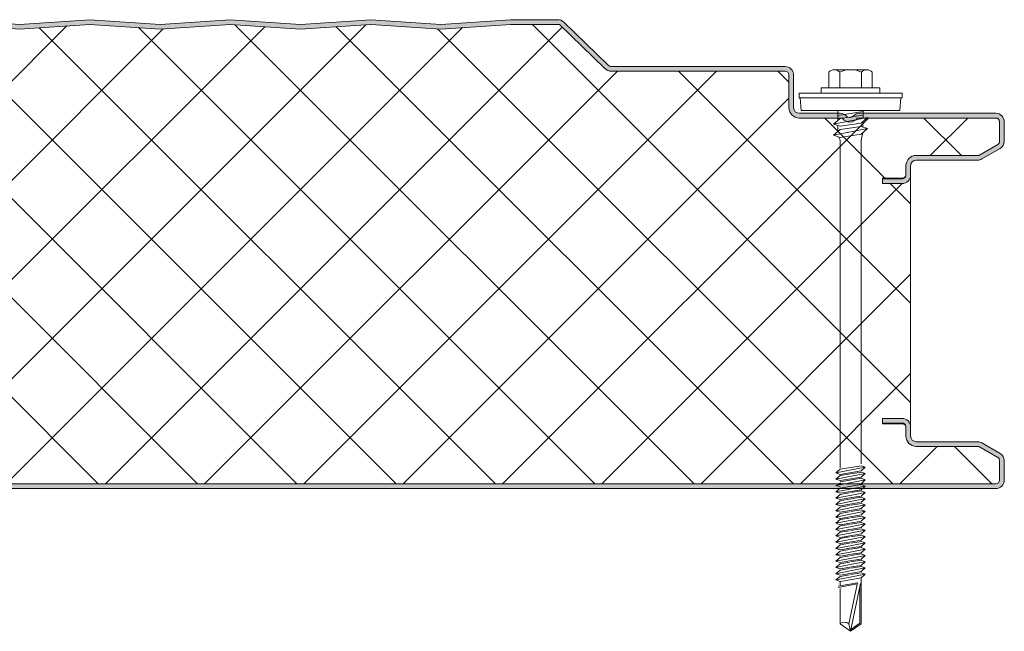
# Model space of a CAD drawing. Header units: millimetres. Extents: x 5533 to 13747, y -1673 to 7163.
# Tile 7 of 10: x 6463 to 6673, y 6641 to 6772. Entities that reach past the tile are written whole.
import ezdxf

# ---------------------------------------------------------------- set-up
doc = ezdxf.new("R2010")
doc.units = ezdxf.units.MM
doc.layers.add('A-DETL-GENF', color=92, linetype='Continuous', lineweight=13)

# ---------------------------------------------------------------- blocks, each defined once
blk = doc.blocks.new('HFX 1000 - SATINLINE - FLAT - HFX 1000 100mm - SATINLINE - FLAT-4508050-JOINT 13')
at = {"layer": 'A-DETL-GENF'}
h = blk.add_hatch(color=256, dxfattribs=at)
h.paths.add_polyline_path([(992.8, 0), (996.2, 0), (996.67, 0.06), (997.1, 0.24), (997.48, 0.53), (997.8, 1), (997.94, 1.33), (998, 1.8), (998, 5.96), (997.9, 6.53), (997.76, 6.86), (997.48, 7.23), (997, 7.58), (993.22, 9.76), (992.79, 9.94), (992.32, 10), (979.01, 10.02), (978.89, 10.04), (978.6, 10.16), (978.35, 10.35), (978.16, 10.6), (978.04, 10.89), (978, 11.2), (978, 13.2), (977.92, 13.71), (977.76, 14.1), (977.48, 14.47), (977.1, 14.76), (976.67, 14.94), (976.2, 15), (972, 15), (972, 14), (976.41, 13.97), (976.6, 13.89), (976.81, 13.71), (976.9, 13.59), (976.98, 13.41), (977, 13.06), (977, 11.18), (977.08, 10.63), (977.36, 10.02), (977.65, 9.64), (978.15, 9.28), (978.63, 9.07), (979.2, 9), (992.54, 9), (996.77, 6.53), (996.9, 6.36), (996.98, 6.17), (997, 5.96), (996.98, 1.59), (996.9, 1.4), (996.77, 1.23), (996.6, 1.11), (996.41, 1.03), (996.2, 1), (1.59, 1.03), (1.4, 1.11), (1.23, 1.23), (1.11, 1.4), (1.03, 1.59), (1, 1.8), (1, 9.3), (0.93, 9.87), (0.71, 10.4), (0.36, 10.86), (-0.1, 11.21), (-0.63, 11.43), (-1.2, 11.5), (-20.41, 11.53), (-20.6, 11.61), (-20.77, 11.73), (-20.89, 11.9), (-20.97, 12.09), (-21, 12.3), (-20.97, 13.41), (-20.89, 13.6), (-20.77, 13.77), (-20.6, 13.89), (-20.41, 13.97), (-20.2, 14), (-16, 14), (-16, 15), (-20.41, 14.97), (-20.67, 14.94), (-21.1, 14.76), (-21.47, 14.47), (-21.76, 14.1), (-21.94, 13.67), (-22, 13.2), (-22, 12.3), (-21.9, 11.73), (-21.76, 11.4), (-21.47, 11.03), (-21, 10.7), (-20.67, 10.56), (-20.2, 10.5), (-1.2, 10.5), (-0.89, 10.46), (-0.6, 10.34), (-0.35, 10.15), (-0.16, 9.9), (-0.04, 9.61), (0, 9.3), (0, 1.8), (0.1, 1.23), (0.24, 0.9), (0.53, 0.53), (1, 0.2), (1.33, 0.06), (1.8, 0), (971.28, 0)])
h.paths.add_polyline_path([(972, 65.19), (976.2, 65.19), (976.67, 65.26), (977.1, 65.44), (977.48, 65.72), (977.76, 66.09), (977.94, 66.53), (978, 67.05), (978, 68.99), (978.04, 69.31), (978.16, 69.59), (978.35, 69.84), (978.63, 70.05), (978.89, 70.15), (979.2, 70.19), (992.54, 70.22), (992.8, 70.26), (993.22, 70.44), (997.1, 72.67), (997.48, 72.96), (997.76, 73.33), (997.95, 73.83), (998, 74.23), (998, 78.39), (997.9, 78.96), (997.76, 79.29), (997.48, 79.67), (997, 79.99), (996.6, 80.14), (996.2, 80.19), (966.7, 80.16), (966.36, 80.06), (966.05, 79.89), (965.51, 79.43), (965.28, 79.33), (965.04, 79.29), (964.79, 79.31), (964.56, 79.39), (964.35, 79.53), (964.06, 79.81), (963.73, 80.02), (963.35, 80.15), (962.95, 80.19), (954.2, 80.19), (953.89, 80.24), (953.6, 80.36), (953.35, 80.55), (953.16, 80.79), (953.03, 81.18), (953, 81.39), (953, 88.39), (952.94, 88.86), (952.76, 89.29), (952.48, 89.67), (952, 89.99), (951.67, 90.13), (951.2, 90.19), (914.15, 90.19), (913.85, 90.23), (913.56, 90.35), (913.31, 90.53), (903.92, 99.68), (903.59, 99.93), (903.28, 100.09), (902.91, 100.18), (902.53, 100.19), (892.52, 100.19), (877.58, 99.2), (862.66, 100.2), (847.58, 99.2), (832.66, 100.2), (817.58, 99.2), (802.66, 100.2), (787.58, 99.2), (772.66, 100.2), (757.58, 99.2), (742.66, 100.2), (727.58, 99.2), (712.66, 100.2), (697.58, 99.2), (682.66, 100.2), (667.58, 99.2), (652.66, 100.2), (637.58, 99.2), (622.66, 100.2), (607.58, 99.2), (592.66, 100.2), (577.58, 99.2), (562.66, 100.2), (547.58, 99.2), (532.66, 100.2), (517.58, 99.2), (502.66, 100.2), (487.58, 99.2), (472.66, 100.2), (457.58, 99.2), (442.66, 100.2), (427.58, 99.2), (412.66, 100.2), (397.58, 99.2), (382.66, 100.2), (367.58, 99.2), (352.66, 100.2), (337.58, 99.2), (322.66, 100.2), (307.58, 99.2), (292.66, 100.2), (277.58, 99.2), (262.66, 100.2), (247.58, 99.2), (232.66, 100.2), (217.58, 99.2), (202.66, 100.2), (187.58, 99.2), (172.66, 100.2), (157.58, 99.2), (142.66, 100.2), (127.58, 99.2), (112.66, 100.2), (97.58, 99.2), (82.66, 100.2), (67.58, 99.2), (52.66, 100.2), (37.58, 99.2), (22.66, 100.2), (7.58, 99.2), (-7.34, 100.2), (-22.42, 99.2), (-37.34, 100.19), (-47.33, 100.19), (-47.79, 100.14), (-48.22, 99.96), (-48.59, 99.68), (-55.51, 92.94), (-55.75, 92.65), (-55.91, 92.31), (-55.99, 91.93), (-55.98, 91.56), (-55.88, 91.19), (-55.7, 90.86), (-55.44, 90.58), (-55.13, 90.37), (-54.77, 90.24), (-54.26, 90.19), (-26.35, 90.19), (-0.85, 82.41), (-0.56, 82.27), (-0.33, 82.09), (-0.15, 81.85), (-0.04, 81.56), (0, 81.26), (0, 71.39), (-0.04, 71.08), (-0.16, 70.79), (-0.35, 70.55), (-0.6, 70.36), (-0.89, 70.24), (-1.2, 70.19), (-20.2, 70.19), (-20.67, 70.13), (-21.1, 69.95), (-21.47, 69.67), (-21.76, 69.29), (-21.95, 68.79), (-22, 68.39), (-22, 66.99), (-21.94, 66.53), (-21.76, 66.09), (-21.47, 65.72), (-21.1, 65.44), (-20.67, 65.26), (-20.2, 65.19), (-16, 65.19), (-16, 66.19), (-20.41, 66.22), (-20.6, 66.3), (-20.77, 66.43), (-20.89, 66.59), (-20.97, 66.79), (-21, 66.99), (-20.97, 68.6), (-20.89, 68.79), (-20.77, 68.96), (-20.6, 69.09), (-20.41, 69.17), (-20.2, 69.19), (-1.2, 69.19), (-0.63, 69.27), (-0.1, 69.49), (0.36, 69.84), (0.71, 70.29), (0.93, 70.83), (1, 71.39), (1, 81.26), (0.93, 81.83), (0.71, 82.36), (0.39, 82.79), (-0.05, 83.14), (-0.56, 83.37), (-26.2, 91.19), (-54.54, 91.21), (-54.79, 91.34), (-54.95, 91.57), (-54.99, 91.85), (-54.91, 92.11), (-54.67, 92.37), (-47.66, 99.19), (-37.37, 99.19), (-22.33, 98.19), (-7.34, 99.2), (7.66, 98.19), (22.66, 99.2), (37.66, 98.19), (52.66, 99.2), (67.66, 98.19), (82.66, 99.2), (97.66, 98.19), (112.66, 99.2), (127.66, 98.19), (142.66, 99.2), (157.66, 98.19), (172.66, 99.2), (187.66, 98.19), (202.66, 99.2), (217.66, 98.19), (232.66, 99.2), (247.66, 98.19), (262.66, 99.2), (277.66, 98.19), (292.66, 99.2), (307.66, 98.19), (322.66, 99.2), (337.66, 98.19), (352.66, 99.2), (367.66, 98.19), (382.66, 99.2), (397.66, 98.19), (412.66, 99.2), (427.66, 98.19), (442.66, 99.2), (457.66, 98.19), (472.66, 99.2), (487.66, 98.19), (502.66, 99.2), (517.66, 98.19), (532.66, 99.2), (547.66, 98.19), (562.66, 99.2), (577.66, 98.19), (592.66, 99.2), (607.66, 98.19), (622.66, 99.2), (637.66, 98.19), (652.66, 99.2), (667.66, 98.19), (682.66, 99.2), (697.66, 98.19), (712.66, 99.2), (727.66, 98.19), (742.66, 99.2), (757.66, 98.19), (772.66, 99.2), (787.66, 98.19), (802.66, 99.2), (817.66, 98.19), (832.66, 99.2), (847.66, 98.19), (862.77, 99.19), (877.66, 98.19), (892.56, 99.19), (902.99, 99.19), (912.62, 89.82), (913.07, 89.48), (913.59, 89.27), (914.23, 89.19), (951.41, 89.17), (951.6, 89.09), (951.77, 88.96), (951.9, 88.79), (951.98, 88.6), (952, 88.39), (952, 81.39), (952.08, 80.83), (952.3, 80.29), (952.65, 79.84), (953.1, 79.49), (953.63, 79.27), (954.29, 79.19), (963.35, 79.19), (963.67, 78.83), (964.07, 78.56), (964.52, 78.39), (965, 78.33), (965.48, 78.39), (965.93, 78.56), (966.33, 78.83), (966.65, 79.19), (996.41, 79.17), (996.6, 79.09), (996.77, 78.96), (996.9, 78.79), (996.98, 78.6), (997, 78.39), (996.98, 74.03), (996.9, 73.83), (996.77, 73.67), (996.6, 73.54), (992.54, 71.19), (979.2, 71.19), (978.63, 71.12), (978.1, 70.9), (977.65, 70.55), (977.27, 70.02), (977.08, 69.56), (977, 68.99), (976.98, 66.79), (976.82, 66.5), (976.7, 66.37), (976.6, 66.3), (976.41, 66.22), (976.2, 66.19), (972, 66.19), (972, 65.26)])
h = blk.add_hatch(dxfattribs=at)
h.set_pattern_fill('FP_3', color=256, style=0, pattern_type=2)
h.set_pattern_definition([(45, (-5674.984, -6671.424), (-10.606602, 10.606602), []), (135, (-5674.984, -6671.424), (-10.606602, -10.606602), [])])
h.paths.add_polyline_path([(24.72, 1), (996.41, 1.03), (996.6, 1.11), (996.77, 1.23), (996.9, 1.4), (996.98, 1.59), (997, 1.8), (996.98, 6.17), (996.9, 6.36), (996.77, 6.53), (996.6, 6.65), (992.54, 9), (979.2, 9), (978.63, 9.07), (978.1, 9.29), (977.65, 9.64), (977.3, 10.1), (977.08, 10.63), (977, 11.2), (977, 13.07), (976.96, 13.26), (976.87, 13.44), (976.74, 13.59), (976.58, 13.71), (976.4, 13.78), (976.2, 13.8), (972, 13.8), (972, 15), (976.2, 15), (976.67, 14.94), (977.1, 14.76), (977.48, 14.47), (977.76, 14.1), (977.94, 13.67), (978, 13.2), (978, 66.99), (977.94, 66.53), (977.76, 66.09), (977.48, 65.72), (977.1, 65.44), (976.67, 65.26), (976.2, 65.19), (972, 65.19), (972, 66.31), (976.4, 66.34), (976.58, 66.41), (976.74, 66.52), (976.87, 66.67), (976.96, 66.85), (977, 67.05), (977, 68.99), (977.08, 69.56), (977.3, 70.09), (977.65, 70.55), (978.1, 70.9), (978.63, 71.12), (979.2, 71.19), (992.54, 71.19), (996.77, 73.67), (996.9, 73.83), (996.98, 74.03), (997, 74.23), (996.98, 78.6), (996.9, 78.79), (996.77, 78.96), (996.6, 79.09), (996.41, 79.17), (996.2, 79.19), (966.65, 79.19), (966.33, 78.83), (965.93, 78.56), (965.48, 78.39), (965, 78.33), (964.52, 78.39), (964.07, 78.56), (963.67, 78.83), (963.35, 79.19), (954.2, 79.19), (953.63, 79.27), (953.1, 79.49), (952.65, 79.84), (952.3, 80.29), (952.08, 80.83), (952, 81.39), (951.98, 88.6), (951.9, 88.79), (951.77, 88.96), (951.6, 89.09), (951.41, 89.17), (951.2, 89.19), (914.15, 89.19), (913.59, 89.27), (913.07, 89.48), (912.62, 89.82), (902.99, 99.19), (892.56, 99.19), (877.66, 98.19), (862.66, 99.2), (847.66, 98.19), (832.66, 99.2), (817.66, 98.19), (802.66, 99.2), (787.66, 98.19), (772.66, 99.2), (757.66, 98.19), (742.66, 99.2), (727.66, 98.19), (712.66, 99.2), (697.66, 98.19), (682.66, 99.2), (667.66, 98.19), (652.66, 99.2), (637.66, 98.19), (622.66, 99.2), (607.66, 98.19), (592.66, 99.2), (577.66, 98.19), (562.66, 99.2), (547.66, 98.19), (532.66, 99.2), (517.66, 98.19), (502.66, 99.2), (487.66, 98.19), (472.66, 99.2), (457.66, 98.19), (442.66, 99.2), (427.66, 98.19), (412.66, 99.2), (397.66, 98.19), (382.66, 99.2), (367.66, 98.19), (352.66, 99.2), (337.66, 98.19), (322.66, 99.2), (307.66, 98.19), (292.66, 99.2), (277.66, 98.19), (262.66, 99.2), (247.66, 98.19), (232.66, 99.2), (217.66, 98.19), (202.66, 99.2), (187.66, 98.19), (172.66, 99.2), (157.66, 98.19), (142.66, 99.2), (127.66, 98.19), (112.66, 99.2), (97.66, 98.19), (82.66, 99.2), (67.66, 98.19), (52.66, 99.2), (37.66, 98.19), (22.66, 99.2), (7.66, 98.19), (-7.34, 99.2), (-22.33, 98.19), (-37.37, 99.19), (-47.66, 99.19), (-54.91, 92.11), (-54.97, 91.99), (-54.99, 91.71), (-54.88, 91.44), (-54.67, 91.26), (-54.4, 91.19), (-26.2, 91.19), (-0.56, 83.37), (-0.05, 83.14), (0.39, 82.79), (0.72, 82.34), (0.93, 81.82), (1, 81.26), (1, 71.39), (0.93, 70.83), (0.71, 70.29), (0.36, 69.84), (-0.1, 69.49), (-0.63, 69.27), (-1.2, 69.19), (-20.41, 69.17), (-20.6, 69.09), (-20.77, 68.96), (-20.89, 68.79), (-20.97, 68.6), (-21, 68.39), (-20.97, 66.79), (-20.89, 66.59), (-20.77, 66.43), (-20.6, 66.3), (-20.41, 66.22), (-20.2, 66.19), (-16, 66.19), (-16, 65.19), (-20.2, 65.19), (-20.67, 65.26), (-21.1, 65.44), (-21.47, 65.72), (-21.76, 66.09), (-21.94, 66.53), (-22, 66.99), (-22, 13.2), (-21.94, 13.67), (-21.76, 14.1), (-21.47, 14.47), (-21.1, 14.76), (-20.67, 14.94), (-20.2, 15), (-16, 15), (-16, 14), (-20.41, 13.97), (-20.6, 13.89), (-20.77, 13.77), (-20.89, 13.6), (-20.97, 13.41), (-21, 13.2), (-20.97, 12.09), (-20.89, 11.9), (-20.77, 11.73), (-20.6, 11.61), (-20.41, 11.53), (-20.2, 11.5), (-1.2, 11.5), (-0.63, 11.43), (-0.1, 11.21), (0.36, 10.86), (0.71, 10.4), (0.93, 9.87), (1, 9.3), (1.03, 1.59), (1.11, 1.4), (1.23, 1.23), (1.4, 1.11), (1.59, 1.03), (1.8, 1)])
for p, q in [((787.66, 99.19), (772.66, 100.2)), ((787.66, 98.19), (772.66, 99.2)), ((802.66, 100.2), (787.66, 99.19)), ((802.66, 99.2), (787.66, 98.19)), ((817.66, 99.19), (802.66, 100.2)), ((817.66, 98.19), (802.66, 99.2)), ((832.66, 100.2), (817.66, 99.19)), ((832.66, 99.2), (817.66, 98.19)), ((847.66, 99.19), (832.66, 100.2)), ((847.66, 98.19), (832.66, 99.2)), ((862.66, 100.2), (847.66, 99.19)), ((862.66, 99.2), (847.66, 98.19)), ((877.66, 99.19), (862.66, 100.2)), ((877.66, 98.19), (862.66, 99.2)), ((892.52, 100.19), (877.66, 99.19)), ((892.56, 99.19), (877.66, 98.19)), ((902.53, 100.19), (892.52, 100.19)), ((902.99, 99.19), (892.56, 99.19)), ((912.62, 89.82), (902.99, 99.19)), ((913.31, 90.53), (903.92, 99.68)), ((951.2, 90.19), (914.15, 90.19)), ((951.2, 89.19), (914.15, 89.19)), ((952, 81.39), (952, 88.39)), ((953, 81.39), (953, 88.39)), ((960.52, 88.99), (960.52, 85.66)), ((961.68, 89.51), (968.64, 89.51)), ((962.84, 88.99), (962.84, 85.66)), ((967.48, 88.99), (967.48, 85.66)), ((969.8, 88.99), (969.8, 85.66)), ((976.16, 84.51), (954.16, 84.51)), ((954.16, 84.51), (954.16, 83.51)), ((971.41, 85.66), (958.91, 85.66)), ((958.91, 85.66), (958.91, 84.51)), ((971.41, 84.51), (971.41, 85.66)), ((976.16, 83.51), (976.16, 84.51)), ((954.16, 83.51), (976.16, 83.51)), ((954.41, 83.51), (954.63, 80.82)), ((975.69, 80.82), (975.91, 83.51)), ((962.95, 80.19), (954.2, 80.19)), ((975.69, 80.82), (954.63, 80.82)), ((962.47, 80.82), (962.47, 78.69)), ((967.86, 80.56), (962.47, 79.73)), ((996.2, 80.19), (967.05, 80.19)), ((967.86, 80.82), (967.86, 79.12)), ((963.35, 79.19), (954.2, 79.19)), ((961.55, 77.89), (968.77, 79.3)), ((962.91, 79.07), (961.55, 77.89)), ((962.91, 77.43), (961.55, 77.89)), ((967.86, 79.83), (962.91, 79.07)), ((967.41, 78.12), (962.91, 77.43)), ((996.2, 79.19), (966.65, 79.19)), ((968.77, 79.3), (967.41, 78.12)), ((967.77, 78.43), (967.77, 77.26)), ((997, 74.23), (997, 78.39)), ((998, 74.23), (998, 78.39)), ((961.55, 75.52), (968.77, 76.92)), ((962.91, 76.7), (961.55, 75.52)), ((962.47, 77.58), (962.47, 76.32)), ((967.41, 77.39), (962.91, 76.7)), ((962.91, 75.05), (967.41, 75.74)), ((968.77, 76.92), (967.41, 77.39)), ((967.41, 75.74), (968.77, 76.92)), ((967.42, 74.47), (967.79, 76.08)), ((961.55, 75.52), (962.91, 75.05)), ((962.6, 75.16), (962.92, 74.43)), ((962.92, 74.43), (962.92, 4.43)), ((967.42, 5.25), (967.42, 74.47)), ((992.54, 71.19), (996.6, 73.54)), ((993.22, 70.44), (997.1, 72.67)), ((979.2, 71.19), (992.54, 71.19)), ((979.2, 70.19), (992.32, 70.19)), ((977, 67.05), (977, 68.99)), ((978, 66.99), (978, 68.99)), ((972, 65.19), (972, 66.31)), ((972, 66.31), (976.2, 66.31)), ((976.2, 66.19), (972, 66.19)), ((978, 13.2), (978, 66.99)), ((976.2, 65.19), (972, 65.19)), ((972, 13.8), (972, 15)), ((972, 15), (976.2, 15)), ((972, 14), (976.2, 14)), ((976.2, 13.8), (972, 13.8)), ((977, 11.2), (977, 13.07)), ((978, 11.2), (978, 13.2)), ((992.32, 10), (979.2, 10)), ((992.54, 9), (979.2, 9)), ((996.6, 6.65), (992.54, 9)), ((997.1, 7.52), (993.22, 9.76)), ((962.01, 3.34), (968.31, 4.56)), ((962.91, 4.12), (967.41, 4.87)), ((968.31, 4.56), (967.41, 4.87)), ((968.31, 4.56), (967.41, 3.78)), ((997, 1.8), (997, 5.96)), ((998, 1.8), (998, 5.96)), ((962.91, 4.12), (962.01, 3.34)), ((962.01, 3.34), (962.91, 3.03)), ((962.01, 1.99), (968.31, 3.22)), ((962.91, 2.77), (962.01, 1.99)), ((962.91, 3.03), (967.41, 3.78)), ((967.41, 3.53), (962.91, 2.77)), ((967.41, 2.44), (962.91, 1.68)), ((967.41, 2.18), (962.91, 1.43)), ((968.31, 3.22), (967.41, 3.53)), ((968.31, 3.22), (967.41, 2.44)), ((968.31, 1.87), (967.41, 2.18)), ((1.8, 1), (996.2, 1)), ((1.8, 0), (996.2, 0)), ((962.01, 1.99), (962.91, 1.68)), ((962.01, 0.65), (963.11, 0.86)), ((962.01, 0.65), (962.91, 0.34)), ((962.91, 0.08), (962.01, -0.7)), ((962.4, 0.72), (962.99, 1.19)), ((962.91, 0.08), (963.76, 0.22)), ((962.92, 0.82), (968.31, 1.87)), ((963.76, 0.22), (967.41, 0.83)), ((968.31, 0.52), (964.26, -0.26)), ((968.31, 0.52), (967.18, 0.91)), ((968.31, 1.87), (967.24, 0.81)), ((968.31, 0.52), (967.41, -0.26)), ((964.26, -0.26), (962.01, -0.7)), ((962.01, -0.7), (962.91, -1.01)), ((962.91, -1.27), (962.01, -2.05)), ((962.01, -2.05), (965.4, -1.39)), ((962.01, -2.05), (962.91, -2.36)), ((962.91, -1.01), (964.71, -0.71)), ((964.93, -0.93), (962.91, -1.27)), ((965.88, -1.86), (962.91, -2.36)), ((966.11, -2.08), (962.91, -2.61)), ((964.71, -0.71), (967.41, -0.26)), ((967.41, -0.51), (965.25, -0.87)), ((965.4, -1.39), (968.31, -0.82)), ((967.41, -1.6), (965.88, -1.86)), ((967.41, -1.86), (966.11, -2.08)), ((968.31, -0.82), (967.41, -0.51)), ((968.31, -0.82), (967.41, -1.6)), ((968.31, -2.17), (967.41, -1.86)), ((962.01, -3.39), (966.55, -2.51)), ((962.91, -2.61), (962.01, -3.39)), ((962.01, -3.39), (962.91, -3.7)), ((962.91, -3.96), (962.01, -4.74)), ((962.01, -4.74), (965.4, -4.08)), ((962.91, -3.7), (967.06, -3.01)), ((964.93, -3.62), (962.91, -3.96)), ((967.41, -3.21), (965.25, -3.57)), ((965.4, -4.08), (968.31, -3.52)), ((966.55, -2.51), (968.31, -2.17)), ((968.31, -2.17), (967.38, -2.96)), ((968.31, -3.52), (967.41, -3.21)), ((968.31, -3.52), (967.41, -4.3)), ((962.01, -4.74), (962.91, -5.05)), ((962.91, -5.31), (962.01, -6.09)), ((962.01, -6.09), (965.4, -5.43)), ((962.01, -6.09), (962.91, -6.4)), ((965.88, -4.55), (962.91, -5.05)), ((964.93, -4.97), (962.91, -5.31)), ((965.88, -5.9), (962.91, -6.4)), ((967.41, -4.56), (965.25, -4.92)), ((967.41, -5.9), (965.25, -6.26)), ((965.4, -5.43), (968.31, -4.87)), ((965.4, -6.77), (968.31, -6.21)), ((967.41, -4.3), (965.88, -4.55)), ((967.41, -5.65), (965.88, -5.9)), ((968.31, -4.87), (967.41, -4.56)), ((968.31, -4.87), (967.41, -5.65)), ((968.31, -6.21), (967.41, -5.9)), ((968.31, -6.21), (967.41, -6.99)), ((962.91, -6.65), (962.01, -7.43)), ((962.01, -7.43), (965.4, -6.77)), ((962.01, -7.43), (962.91, -7.74)), ((962.91, -8), (962.01, -8.78)), ((962.01, -8.78), (965.4, -8.12)), ((964.93, -6.31), (962.91, -6.65)), ((965.88, -7.25), (962.91, -7.74)), ((964.93, -7.66), (962.91, -8)), ((967.41, -7.25), (965.25, -7.61)), ((965.4, -8.12), (968.31, -7.56)), ((967.41, -6.99), (965.88, -7.25)), ((967.41, -8.34), (965.88, -8.59)), ((968.31, -7.56), (967.41, -7.25)), ((968.31, -7.56), (967.41, -8.34)), ((962.01, -8.78), (962.91, -9.09)), ((962.91, -9.35), (962.01, -10.13)), ((962.01, -10.13), (965.4, -9.47)), ((962.01, -10.13), (962.91, -10.44)), ((965.88, -8.59), (962.91, -9.09)), ((964.93, -9.01), (962.91, -9.35)), ((965.88, -9.94), (962.91, -10.44)), ((964.93, -10.35), (962.91, -10.69)), ((967.41, -8.59), (965.25, -8.95)), ((967.41, -9.94), (965.25, -10.3)), ((965.4, -9.47), (968.31, -8.9)), ((965.4, -10.81), (968.31, -10.25)), ((967.41, -9.68), (965.88, -9.94)), ((968.31, -8.9), (967.41, -8.59)), ((968.31, -8.9), (967.41, -9.68)), ((968.31, -10.25), (967.41, -9.94)), ((968.31, -10.25), (967.41, -11.03)), ((962.91, -10.69), (962.01, -11.47)), ((962.01, -11.47), (965.4, -10.81)), ((962.01, -11.47), (962.91, -11.78)), ((962.91, -12.04), (962.01, -12.82)), ((962.01, -12.82), (965.4, -12.16)), ((965.88, -11.29), (962.91, -11.78)), ((964.93, -11.7), (962.91, -12.04)), ((967.41, -11.29), (965.25, -11.65)), ((965.4, -12.16), (968.31, -11.6)), ((967.41, -11.03), (965.88, -11.29)), ((967.41, -12.38), (965.88, -12.63)), ((968.31, -11.6), (967.41, -11.29)), ((968.31, -11.6), (967.41, -12.38)), ((962.01, -12.82), (962.91, -13.13)), ((962.91, -13.39), (962.01, -14.17)), ((962.01, -14.17), (965.4, -13.51)), ((962.01, -14.17), (962.91, -14.48)), ((965.88, -12.63), (962.91, -13.13)), ((964.93, -13.05), (962.91, -13.39)), ((965.88, -13.98), (962.91, -14.48)), ((964.93, -14.39), (962.91, -14.73)), ((967.41, -12.63), (965.25, -12.99)), ((967.41, -13.98), (965.25, -14.34)), ((965.4, -13.51), (968.31, -12.94)), ((965.4, -14.85), (968.31, -14.29)), ((967.41, -13.72), (965.88, -13.98)), ((968.31, -12.94), (967.41, -12.63)), ((968.31, -12.94), (967.41, -13.72)), ((968.31, -14.29), (967.41, -13.98)), ((968.31, -14.29), (967.41, -15.07)), ((962.91, -14.73), (962.01, -15.51)), ((962.01, -15.51), (965.4, -14.85)), ((962.01, -15.51), (962.91, -15.82)), ((962.91, -16.08), (962.01, -16.86)), ((962.01, -16.86), (965.4, -16.2)), ((965.88, -15.33), (962.91, -15.82)), ((964.93, -15.74), (962.91, -16.08)), ((965.88, -16.67), (962.91, -17.17)), ((967.41, -15.33), (965.25, -15.69)), ((967.41, -16.67), (965.25, -17.03)), ((965.4, -16.2), (968.31, -15.64)), ((967.41, -15.07), (965.88, -15.33)), ((967.41, -16.42), (965.88, -16.67)), ((968.31, -15.64), (967.41, -15.33)), ((968.31, -15.64), (967.41, -16.42)), ((968.31, -16.98), (967.41, -16.67)), ((962.01, -16.86), (962.91, -17.17)), ((962.91, -17.43), (962.01, -18.21)), ((962.01, -18.21), (965.4, -17.55)), ((962.01, -18.21), (962.91, -18.52)), ((962.91, -18.77), (962.01, -19.55)), ((962.01, -19.55), (965.4, -18.89)), ((964.93, -17.09), (962.91, -17.43)), ((965.88, -18.02), (962.91, -18.52)), ((964.93, -18.43), (962.91, -18.77)), ((967.41, -18.02), (965.25, -18.38)), ((965.4, -17.55), (968.31, -16.98)), ((965.4, -18.89), (968.31, -18.33)), ((967.41, -17.76), (965.88, -18.02)), ((968.31, -16.98), (967.41, -17.76)), ((968.31, -18.33), (967.41, -18.02)), ((968.31, -18.33), (967.41, -19.11)), ((962.01, -19.55), (962.91, -19.86)), ((966.65, -20.13), (962.52, -20.86)), ((962.58, -21.18), (966.59, -20.4)), ((965.88, -19.37), (962.91, -19.86)), ((962.91, -19.86), (962.91, -20.79)), ((964.82, -28.95), (966.65, -20.13)), ((967.29, -20.27), (965.16, -30.52)), ((967.41, -19.11), (965.88, -19.37)), ((967.15, -20.95), (967.15, -28.81)), ((967.41, -28.95), (967.41, -19.11)), ((962.91, -21.38), (962.91, -28.95)), ((962.91, -28.95), (965.16, -30.52)), ((965.16, -30.52), (964.82, -28.95)), ((965.16, -30.52), (967.41, -28.95)), ((967.15, -28.81), (965.24, -30.15))]:
    blk.add_line(p, q, dxfattribs=at)
for centre, radius, start, end in [((902.66, 98.39), 1.8, 45.7585, 94.1532), ((914.15, 91.39), 1.2, 225.7585, 270), ((914.15, 91.39), 2.2, 225.7585, 270), ((951.2, 88.39), 1.8, 360, 90), ((951.2, 88.39), 0.8, 360, 90), ((961.68, 87.97), 1.54, 41.3319, 138.6681), ((965.16, 84.12), 5.39, 64.5175, 115.4825), ((968.64, 87.97), 1.54, 41.3319, 138.6681), ((954.2, 81.39), 2.2, 180, 270), ((954.2, 81.39), 1.2, 180, 270), ((962.95, 78.39), 1.8, 39.1923, 90), ((967.05, 78.39), 1.8, 90, 135.0864), ((996.2, 78.39), 1.8, 360, 90), ((965, 80.33), 2, 214.5, 325.5), ((965, 80.29), 1, 229.1377, 314.9902), ((996.2, 78.39), 0.8, 0, 90), ((996.2, 74.23), 0.8, 300, 0), ((996.2, 74.23), 1.8, 300, 0), ((979.2, 68.99), 2.2, 90, 180), ((979.2, 68.99), 1.2, 90, 180), ((992.32, 71.99), 1.8, 270, 300), ((976.2, 67.11), 0.8, 270, 355.2551), ((976.2, 66.99), 1.8, 270, 360), ((976.2, 66.99), 0.8, 270, 349.665), ((976.2, 13.2), 1.8, 0, 90), ((976.2, 13.2), 0.8, 4.6767, 90), ((976.2, 13), 0.8, 4.7467, 90), ((979.2, 11.2), 2.2, 180, 270), ((979.2, 11.2), 1.2, 180, 270), ((992.32, 8.2), 1.8, 60, 90), ((996.2, 5.96), 0.8, 360, 60), ((996.2, 5.96), 1.8, 360, 60), ((996.2, 1.8), 1.8, 270, 0), ((996.2, 1.8), 0.8, 270, 360), ((963.86, -29.98), 1.41, 47.2756, 132.7244)]:
    blk.add_arc(centre, radius, start, end, dxfattribs=at)

msp = doc.modelspace()

# ---------------------------------------------------------------- block references
at = {"layer": 'A-DETL-GENF'}
msp.add_blockref('HFX 1000 - SATINLINE - FLAT - HFX 1000 100mm - SATINLINE - FLAT-4508050-JOINT 13', (5674.98, 6671.42), dxfattribs=at)

doc.saveas('drawing.dxf')
